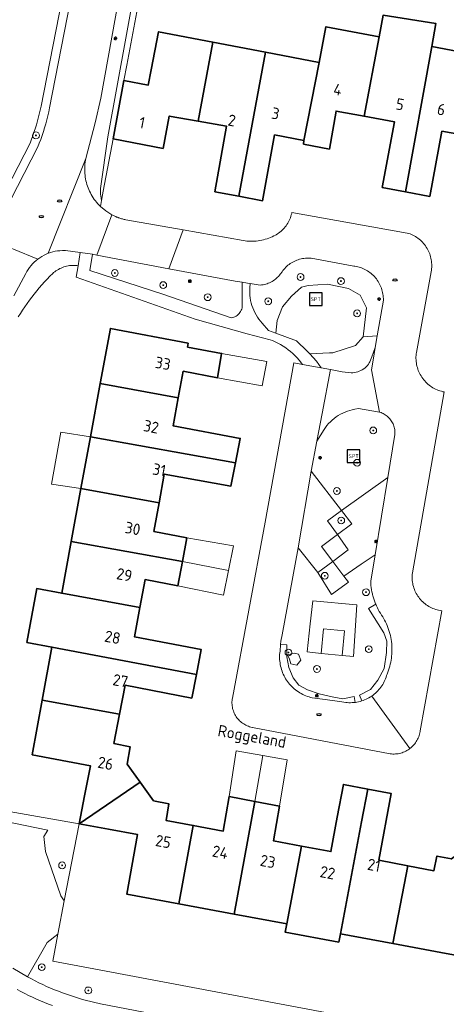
# Model space of a CAD drawing. Header units: metres. Extents: x 152610 to 160096, y 456114 to 462495.
# Tile 240 of 256: x 157046 to 157096, y 460114 to 460230. Entities that reach past the tile are written whole.
import ezdxf
from ezdxf.enums import TextEntityAlignment as Align

# ---------------------------------------------------------------- set-up
doc = ezdxf.new("R2010")
doc.units = ezdxf.units.M
doc.header["$LTSCALE"] = 0.5
doc.layers.get('0').update_dxf_attribs({"linetype": 'CONTINUOUS'})
for name, color, linetype, lineweight in [('B-PV-GR-BEPLANTING_CULTUUR_BOSPLANTSOEN-GV', 251, 'CONTINUOUS', 18), ('B-PV-GR-BEPLANTING_CULTUUR_HEESTERS-GV', 251, 'CONTINUOUS', 18), ('B-PV-GR-BOOM-S', 251, 'CONTINUOUS', 25), ('B-PV-GR-GROENVOORZIENING-GV', 251, 'CONTINUOUS', 18), ('B-PV-GR-HAAG-GV', 251, 'CONTINUOUS', 13), ('B-PV-IE-MEUBILAIR-S', 251, 'CONTINUOUS', 25), ('B-PV-IE-MEUBILAIR_WEGMEUBILAIR-S', 251, 'CONTINUOUS', 25), ('B-PV-OG-BEBOUWING-GV', 6, 'CONTINUOUS', 35), ('B-PV-OG-BEBOUWING-T18', 1, 'CONTINUOUS', 18), ('B-PV-OG-BEBOUWING_OVERBOUWING-GV', 251, 'CONTINUOUS', 18), ('B-PV-OG-TERREIN_BEGROEID-GV', 251, 'CONTINUOUS', 18), ('B-PV-OG-TOPOGRAFIE-T18', 1, 'CONTINUOUS', 18), ('B-PV-VH-HALFVERHARDING_GRAVEL-GV', 251, 'CONTINUOUS', 18), ('B-PV-VH-ONVERHARD_BOOMSCHORS-GV', 251, 'CONTINUOUS', 18), ('B-PV-VH-ONVERHARD_ZAND-GV', 251, 'CONTINUOUS', 18), ('B-PV-VH-OPENVERHARDING_BETONSTRAATSTEEN-GV', 251, 'CONTINUOUS', 18), ('B-PV-VH-OPENVERHARDING_STRAATBAKSTEEN-GV', 251, 'CONTINUOUS', 18), ('B-PV-VH-OPENVERHARDING_TEGEL-GV', 251, 'CONTINUOUS', 18)]:
    doc.layers.add(name, color=color, linetype=linetype, lineweight=lineweight)
doc.styles.add('NLCS-ISO', font='NLCS-ISO.ttf')
doc.styles.add('NLCS-ISO-M750-T18', font='NLCS-ISO.ttf', dxfattribs={"height": 1.35})

# ---------------------------------------------------------------- blocks, each defined once
blk = doc.blocks.new('SIE-MEUBILAIR_PAAL_LICHTMAST-SO')
for points in [[(-0.62, 0), (-1, 0)], [(-0.71, 0.71), (-0.44, 0.44)], [(0, 1), (0, 0.62)], [(0.44, 0.44), (0.71, 0.71)], [(1, 0), (0.62, 0)], [(-0.71, -0.71), (-0.44, -0.44)], [(0, -0.62), (0, -1)], [(0.44, -0.44), (0.71, -0.71)]]:
    blk.add_lwpolyline(points)
blk.add_circle((0, 0), 0.5)
blk = doc.blocks.new('SIE-MEUBILAIR_PUT_RIOOLPUT-SO')
blk.add_ellipse((0, 0), major_axis=(1.25, 0), ratio=0.54)
blk = doc.blocks.new('SIE-WEG_SPEELTOESTEL-SO')
at = {"flags": 128}
blk.add_lwpolyline([(-3.75, -3.75), (3.75, -3.75), (3.75, 3.75), (-3.75, 3.75)], close=True, dxfattribs=at)
at = {"style": 'NLCS-ISO'}
blk.add_text('SPT', height=2.25, dxfattribs=at).set_placement((0, 0), align=Align.MIDDLE_CENTER)
blk = doc.blocks.new('SGR-BOOM_GBKN-SO')
at = {"linetype": 'ByBlock', "lineweight": 18}
h = blk.add_hatch(color=0, dxfattribs=at)
h.dxf.hatch_style = 1
edge = h.paths.add_edge_path()
edge.add_arc((0, 0), 0.25, 0, 360)
at = {"color": 0, "linetype": 'ByBlock', "lineweight": 18}
for radius in [2, 0.25]:
    blk.add_circle((0, 0), radius, dxfattribs=at)
at = {"color": 0, "linetype": 'ByBlock', "lineweight": 18, "style": 'NLCS-ISO'}
blk.add_attdef('SOORT', (2.5, 0), '', height=1.5, dxfattribs=at)

msp = doc.modelspace()

# ---------------------------------------------------------------- linework, layer by layer
at = {"layer": 'B-PV-GR-BEPLANTING_CULTUUR_BOSPLANTSOEN-GV', "flags": 128}
for points in [[(157038.675, 460136.819), (157049.159, 460134.673), (157048.684, 460133.912), (157048.884, 460132.15), (157050.704, 460126.926), (157051.101, 460126.351), (157052.845, 460135.413), (157035.694, 460138.431)], [(157081.826, 460113.209), (157053.308, 460118.585), (157049.736, 460119.258), (157050.347, 460122.435), (157049.104, 460121.436), (157046.787, 460117.39), (157047.228, 460117.154), (157047.672, 460116.925), (157048.12, 460116.704), (157048.571, 460116.489), (157049.026, 460116.282), (157049.484, 460116.082), (157049.946, 460115.889), (157050.41, 460115.704), (157050.877, 460115.527), (157051.347, 460115.356), (157051.82, 460115.194), (157052.295, 460115.039), (157052.773, 460114.891), (157053.252, 460114.751), (157053.734, 460114.619), (157054.218, 460114.495), (157054.705, 460114.378), (157055.192, 460114.269), (157055.36, 460114.234), (157085.503, 460108.431)]]:
    msp.add_lwpolyline(points, dxfattribs=at)
at = {"layer": 'B-PV-GR-BEPLANTING_CULTUUR_HEESTERS-GV', "flags": 128}
for points in [[(157061.27, 460239.812), (157060.533, 460239.961), (157056.232, 460216.263), (157055.343, 460210.193), (157055.346, 460209.569), (157055.482, 460208.773), (157055.685, 460209.866), (157056.839, 460216.04), (157058.119, 460222.901), (157058.453, 460224.693)], [(157054.937, 460202.349), (157054.426, 460202.446), (157054.119, 460200.543), (157062.676, 460197.767), (157070.731, 460194.959), (157070.883, 460194.986), (157071.032, 460195.03), (157071.176, 460195.088), (157071.313, 460195.161), (157071.442, 460195.247), (157071.56, 460195.346), (157071.669, 460195.457), (157071.765, 460195.579), (157071.848, 460195.71), (157071.917, 460195.848), (157071.972, 460195.993), (157072.011, 460196.143), (157072.034, 460196.297), (157072.042, 460196.451), (157072.041, 460196.509), (157072.04, 460196.737), (157072.039, 460196.967), (157072.037, 460197.198), (157072.036, 460197.429), (157072.035, 460197.66), (157072.034, 460197.888), (157072.033, 460198.113), (157072.032, 460198.333), (157072.031, 460198.548), (157072.03, 460198.756), (157072.029, 460198.957), (157072.028, 460199.151), (157071.217, 460199.274), (157063.409, 460200.749)], [(157079.977, 460201.983), (157079.805, 460201.989), (157079.632, 460201.986), (157079.46, 460201.975), (157079.289, 460201.957), (157079.118, 460201.93), (157078.949, 460201.896), (157078.782, 460201.853), (157078.617, 460201.804), (157078.455, 460201.746), (157078.295, 460201.681), (157078.138, 460201.609), (157077.985, 460201.529), (157077.836, 460201.442), (157077.691, 460201.349), (157077.551, 460201.249), (157077.415, 460201.143), (157077.284, 460201.03), (157077.159, 460200.912), (157077.039, 460200.787), (157076.926, 460200.658), (157076.818, 460200.523), (157076.717, 460200.383), (157076.655, 460200.291), (157076.611, 460200.226), (157076.515, 460200.095), (157076.413, 460199.968), (157076.305, 460199.847), (157076.191, 460199.731), (157076.072, 460199.621), (157075.947, 460199.517), (157075.817, 460199.419), (157075.683, 460199.328), (157075.544, 460199.243), (157075.402, 460199.166), (157075.255, 460199.095), (157075.105, 460199.032), (157074.953, 460198.976), (157074.798, 460198.928), (157074.64, 460198.887), (157074.481, 460198.855), (157074.321, 460198.83), (157074.159, 460198.813), (157072.97, 460199.005), (157072.921, 460198.505), (157072.91, 460198.204), (157072.916, 460197.902), (157072.937, 460197.6), (157072.974, 460197.299), (157073.027, 460197.001), (157073.096, 460196.707), (157073.18, 460196.416), (157073.279, 460196.13), (157073.394, 460195.85), (157073.523, 460195.576), (157073.666, 460195.309), (157073.823, 460195.051), (157073.994, 460194.801), (157074.177, 460194.56), (157074.373, 460194.329), (157075.128, 460193.454), (157075.983, 460193.141), (157076.161, 460194.649), (157076.774, 460196.273), (157077.815, 460197.513), (157079.009, 460198.554), (157079.781, 460198.787), (157082.079, 460198.944), (157084.535, 460198.41), (157085.915, 460197.613), (157086.639, 460196.133), (157086.262, 460192.726), (157087.925, 460192.854), (157088.638, 460197.044), (157088.637, 460197.222), (157088.629, 460197.4), (157088.613, 460197.578), (157088.588, 460197.754), (157088.556, 460197.93), (157088.516, 460198.103), (157088.468, 460198.275), (157088.413, 460198.444), (157088.349, 460198.611), (157088.279, 460198.775), (157088.201, 460198.935), (157088.116, 460199.092), (157088.025, 460199.245), (157087.926, 460199.393), (157087.821, 460199.537), (157087.709, 460199.676), (157087.592, 460199.81), (157087.468, 460199.938), (157087.339, 460200.061), (157087.205, 460200.178), (157087.065, 460200.289), (157086.92, 460200.393), (157086.771, 460200.491), (157086.618, 460200.582), (157086.461, 460200.666), (157086.3, 460200.743), (157086.136, 460200.813), (157085.969, 460200.875), (157085.799, 460200.929), (157085.628, 460200.976), (157085.454, 460201.016), (157085.278, 460201.047), (157085.179, 460201.061), (157080.149, 460201.97)], [(157079.979, 460190.731), (157080.765, 460189.856), (157081.327, 460189.069), (157082.423, 460188.872), (157083.783, 460188.628), (157084.851, 460188.501), (157085.047, 460188.503), (157085.242, 460188.522), (157085.435, 460188.556), (157085.624, 460188.606), (157085.81, 460188.671), (157085.988, 460188.751), (157086.16, 460188.846), (157086.324, 460188.954), (157086.478, 460189.075), (157086.622, 460189.208), (157086.755, 460189.352), (157086.875, 460189.507), (157086.982, 460189.671), (157087.055, 460189.802), (157087.278, 460190.371), (157087.687, 460191.457), (157087.925, 460192.854), (157086.262, 460192.726), (157085.366, 460191.712), (157082.71, 460190.855), (157082.284, 460190.836)], [(157083.725, 460172.272), (157089.159, 460176.155), (157089.986, 460181.236), (157089.994, 460181.378), (157089.994, 460181.52), (157089.986, 460181.662), (157089.97, 460181.803), (157089.946, 460181.944), (157089.915, 460182.082), (157089.875, 460182.219), (157089.828, 460182.353), (157089.773, 460182.484), (157089.712, 460182.612), (157089.643, 460182.736), (157089.567, 460182.857), (157089.484, 460182.973), (157089.395, 460183.083), (157089.3, 460183.189), (157089.2, 460183.29), (157089.093, 460183.384), (157088.982, 460183.472), (157088.866, 460183.554), (157088.745, 460183.63), (157088.621, 460183.698), (157088.492, 460183.759), (157088.361, 460183.813), (157088.226, 460183.86), (157088.186, 460183.872), (157085.721, 460184.289), (157085.265, 460184.214), (157084.974, 460184.151), (157084.688, 460184.074), (157084.405, 460183.981), (157084.129, 460183.872), (157083.858, 460183.75), (157083.595, 460183.612), (157083.339, 460183.461), (157083.092, 460183.296), (157082.854, 460183.119), (157082.625, 460182.928), (157082.408, 460182.726), (157082.202, 460182.512), (157082.007, 460182.287), (157081.825, 460182.053), (157081.656, 460181.808), (157080.811, 460180.438), (157080.131, 460176.922)], [(157084.931, 460170.711), (157083.725, 460172.272), (157082.068, 460171.088), (157083.227, 460169.454)], [(157084.509, 460167.647), (157083.227, 460169.454), (157081.345, 460168.066), (157082.683, 460166.3)], [(157083.987, 460164.58), (157082.683, 460166.3), (157080.923, 460165.002), (157082.525, 460162.396), (157084.529, 460163.864)]]:
    msp.add_lwpolyline(points, close=True, dxfattribs=at)
at = {"layer": 'B-PV-GR-GROENVOORZIENING-GV', "flags": 128}
msp.add_lwpolyline([(157077.345, 460155.321), (157077.581, 460154.776), (157077.765, 460154.228), (157078.472, 460154.101), (157078.911, 460154.663), (157078.662, 460155.394), (157078.134, 460155.49)], close=True, dxfattribs=at)
at = {"layer": 'B-PV-GR-HAAG-GV', "flags": 128}
for points in [[(157087.733, 460161.279), (157086.904, 460160.755), (157088.687, 460157.873), (157089.034, 460156.921), (157088.992, 460155.565), (157088.727, 460153.701), (157087.979, 460152.309), (157087.106, 460151.241), (157085.819, 460150.547), (157086.115, 460149.888), (157086.259, 460149.937), (157086.435, 460150.005), (157086.609, 460150.08), (157086.78, 460150.163), (157086.946, 460150.253), (157087.109, 460150.35), (157087.268, 460150.453), (157087.423, 460150.564), (157087.572, 460150.681), (157087.716, 460150.804), (157087.855, 460150.933), (157087.988, 460151.067), (157088.115, 460151.207), (157088.236, 460151.353), (157088.351, 460151.503), (157088.46, 460151.658), (157088.562, 460151.818), (157088.657, 460151.981), (157088.745, 460152.149), (157088.826, 460152.32), (157088.899, 460152.495), (157088.966, 460152.672), (157089.024, 460152.852), (157089.075, 460153.034), (157089.076, 460153.037), (157089.166, 460153.263), (157089.249, 460153.493), (157089.324, 460153.725), (157089.392, 460153.959), (157089.452, 460154.195), (157089.504, 460154.433), (157089.549, 460154.673), (157089.585, 460154.914), (157089.613, 460155.156), (157089.634, 460155.399), (157089.646, 460155.643), (157089.651, 460155.886), (157089.648, 460156.13), (157089.636, 460156.374), (157089.617, 460156.617), (157089.589, 460156.859), (157089.554, 460157.1), (157089.511, 460157.34), (157089.46, 460157.579), (157089.401, 460157.815), (157089.334, 460158.05), (157089.26, 460158.282), (157089.178, 460158.512), (157089.089, 460158.738), (157088.992, 460158.962), (157088.888, 460159.183), (157088.777, 460159.4), (157088.659, 460159.613), (157088.568, 460159.766), (157088.564, 460159.771), (157088.424, 460159.977), (157088.29, 460160.188), (157088.163, 460160.402), (157088.042, 460160.62), (157087.929, 460160.842), (157087.823, 460161.068)], [(157077.279, 460155.049), (157077.264, 460156.474), (157076.555, 460156.511), (157076.479, 460155.732), (157076.455, 460155.535), (157076.439, 460155.338), (157076.431, 460155.14), (157076.431, 460154.942), (157076.439, 460154.744), (157076.455, 460154.546), (157076.479, 460154.35), (157076.51, 460154.154), (157076.55, 460153.96), (157076.597, 460153.767), (157076.653, 460153.577), (157076.716, 460153.389), (157076.786, 460153.204), (157076.864, 460153.022), (157076.949, 460152.843), (157077.041, 460152.667), (157077.14, 460152.496), (157077.246, 460152.328), (157077.359, 460152.166), (157077.478, 460152.007), (157077.604, 460151.854), (157077.735, 460151.706), (157077.873, 460151.563), (157078.016, 460151.426), (157078.164, 460151.295), (157078.318, 460151.17), (157078.477, 460151.051), (157078.64, 460150.939), (157078.808, 460150.833), (157078.979, 460150.735), (157079.155, 460150.643), (157079.334, 460150.558), (157079.517, 460150.481), (157079.702, 460150.411), (157079.89, 460150.349), (157080.081, 460150.295), (157080.268, 460150.249), (157081.811, 460150.035), (157083.772, 460149.762), (157084.207, 460149.702), (157084.396, 460149.684), (157084.585, 460149.673), (157084.774, 460149.671), (157084.963, 460149.676), (157085.152, 460149.69), (157085.336, 460149.711), (157085.206, 460150.399), (157083.875, 460150.11), (157082.61, 460150.342), (157081.084, 460150.727), (157079.711, 460151.172), (157078.678, 460151.725), (157078.017, 460152.6), (157077.525, 460153.798)]]:
    msp.add_lwpolyline(points, close=True, dxfattribs=at)
at = {"layer": 'B-PV-OG-BEBOUWING-GV', "flags": 128}
for points in [[(157091.227, 460209.794), (157094.339, 460226.888), (157094.83, 460229.586), (157088.63, 460230.589), (157088.147, 460228.051), (157086.367, 460218.691), (157089.933, 460218.033), (157088.507, 460210.309)], [(157088.147, 460228.051), (157081.88, 460229.229), (157081.068, 460225.01), (157079.297, 460215.834), (157079.249, 460215.421), (157082.29, 460214.83), (157083.075, 460219.299), (157086.367, 460218.691)], [(157058.119, 460222.901), (157056.839, 460216.04), (157062.731, 460214.904), (157063.456, 460218.71), (157066.861, 460218.102), (157068.567, 460227.405), (157062.186, 460228.627), (157061.313, 460224.157), (157060.977, 460222.365)], [(157074.775, 460226.216), (157068.567, 460227.405), (157066.861, 460218.102), (157070.201, 460217.506), (157068.825, 460209.807), (157071.65, 460209.268)], [(157100.528, 460225.725), (157094.339, 460226.888), (157091.227, 460209.794), (157094.1, 460209.251), (157095.526, 460216.913), (157098.812, 460216.33)], [(157081.068, 460225.01), (157074.775, 460226.216), (157071.65, 460209.268), (157074.431, 460208.737), (157075.844, 460216.486), (157079.297, 460215.834)], [(157065.673, 460191.992), (157056.522, 460193.717), (157055.333, 460187.231), (157064.513, 460185.532), (157065.104, 460188.676), (157069.108, 460187.913), (157069.599, 460190.78), (157065.607, 460191.53)], [(157064.513, 460185.532), (157055.333, 460187.231), (157054.186, 460180.971), (157071.232, 460177.89), (157071.795, 460180.778), (157063.899, 460182.266)], [(157071.232, 460177.89), (157054.186, 460180.971), (157053.067, 460174.865), (157062.258, 460173.188), (157062.867, 460176.57), (157070.7, 460175.157)], [(157062.258, 460173.188), (157053.067, 460174.865), (157051.928, 460168.651), (157065, 460166.274), (157065.53, 460169.059), (157061.651, 460169.822)], [(157065, 460166.274), (157051.928, 460168.651), (157050.812, 460162.56), (157059.994, 460160.878), (157060.606, 460164.164), (157064.46, 460163.438)], [(157050.812, 460162.56), (157047.861, 460163.1), (157046.7, 460156.763), (157049.65, 460156.219), (157049.646, 460156.199), (157066.637, 460153.007), (157067.198, 460155.941), (157059.352, 460157.429), (157059.994, 460160.878)], [(157066.637, 460153.007), (157049.646, 460156.199), (157048.505, 460149.97), (157057.595, 460148.305), (157058.245, 460151.72), (157066.103, 460150.219)], [(157057.595, 460148.305), (157048.505, 460149.97), (157047.329, 460143.552), (157054.186, 460142.223), (157053.494, 460138.711), (157052.845, 460135.413), (157060.014, 460140.312), (157058.488, 460142.45), (157058.869, 460144.465), (157056.942, 460144.872)], [(157061.578, 460138.119), (157060.014, 460140.312), (157052.845, 460135.413), (157056.306, 460134.774), (157059.715, 460134.147), (157058.462, 460127.136), (157064.563, 460126.003), (157066.269, 460135.219), (157063.086, 460135.809), (157063.417, 460137.749)], [(157077.278, 460123.643), (157077.094, 460122.66), (157083.393, 460121.491), (157083.579, 460122.473), (157086.072, 460135.653), (157086.801, 460139.506), (157083.931, 460140.056), (157083.218, 460136.198), (157082.469, 460132.144), (157078.991, 460132.791)], [(157089.768, 460121.324), (157091.502, 460130.49), (157088.087, 460131.149), (157089.575, 460138.974), (157086.801, 460139.506), (157086.072, 460135.653), (157083.579, 460122.473)], [(157073.517, 460138.049), (157070.505, 460138.623), (157069.793, 460134.567), (157066.269, 460135.219), (157064.563, 460126.003), (157071.067, 460124.796)], [(157076.436, 460137.492), (157073.517, 460138.049), (157071.067, 460124.796), (157077.278, 460123.643), (157078.991, 460132.791), (157075.724, 460133.398)], [(157104.186, 460125.847), (157099.137, 460133.089), (157096.64, 460131.29), (157094.938, 460131.622), (157094.594, 460129.894), (157091.502, 460130.49), (157089.768, 460121.324), (157096.013, 460120.165), (157099.1, 460119.588), (157099.432, 460121.367), (157099.768, 460121.305), (157101.251, 460121.028), (157102.195, 460126.08), (157104.161, 460125.713)]]:
    msp.add_lwpolyline(points, close=True, dxfattribs=at)
at = {"layer": 'B-PV-OG-BEBOUWING_OVERBOUWING-GV', "flags": 128}
for points in [[(157074.921, 460189.815), (157069.599, 460190.78), (157069.108, 460187.913), (157074.391, 460186.946)], [(157054.186, 460180.971), (157050.684, 460181.522), (157049.614, 460175.38), (157053.067, 460174.865)], [(157065, 460166.274), (157070.409, 460165.224), (157070.997, 460168.121), (157065.53, 460169.059)], [(157070.409, 460165.224), (157065, 460166.274), (157064.46, 460163.438), (157069.82, 460162.327)], [(157073.517, 460138.049), (157074.46, 460143.449), (157071.335, 460144.004), (157070.505, 460138.623)], [(157077.34, 460142.937), (157074.46, 460143.449), (157073.517, 460138.049), (157076.436, 460137.492)]]:
    msp.add_lwpolyline(points, close=True, dxfattribs=at)
at = {"layer": 'B-PV-OG-TERREIN_BEGROEID-GV', "flags": 128}
for points in [[(157075.983, 460193.141), (157078.415, 460192.251), (157079.69, 460191.053), (157079.979, 460190.731), (157082.284, 460190.836), (157082.71, 460190.855), (157085.366, 460191.712), (157086.262, 460192.726), (157086.639, 460196.133), (157085.915, 460197.613), (157084.535, 460198.41), (157082.079, 460198.944), (157079.781, 460198.787), (157079.009, 460198.554), (157077.815, 460197.513), (157076.774, 460196.273), (157076.161, 460194.649)], [(157087.733, 460161.279), (157087.725, 460161.297), (157087.633, 460161.529), (157087.55, 460161.764), (157087.474, 460162.001), (157087.405, 460162.24), (157087.368, 460162.388), (157087.344, 460162.482), (157087.291, 460162.726), (157087.246, 460162.971), (157087.209, 460163.217), (157087.18, 460163.465), (157087.158, 460163.713), (157087.145, 460163.962), (157087.662, 460167.083), (157086.009, 460165.957), (157083.987, 460164.58), (157084.529, 460163.864), (157082.525, 460162.396), (157080.923, 460165.002), (157078.619, 460167.899), (157076.733, 460157.669), (157076.593, 460156.908), (157076.555, 460156.511), (157077.264, 460156.474), (157077.279, 460155.049), (157077.525, 460153.798), (157078.017, 460152.6), (157078.678, 460151.725), (157079.711, 460151.172), (157081.084, 460150.727), (157082.61, 460150.342), (157083.875, 460150.11), (157085.206, 460150.399), (157085.336, 460149.711), (157085.341, 460149.712), (157085.528, 460149.741), (157085.713, 460149.778), (157085.897, 460149.823), (157086.079, 460149.876), (157086.115, 460149.888), (157085.819, 460150.547), (157087.106, 460151.241), (157087.979, 460152.309), (157088.727, 460153.701), (157088.992, 460155.565), (157089.034, 460156.921), (157088.687, 460157.873), (157086.904, 460160.755)], [(157085.479, 460161.176), (157080.348, 460161.672), (157080.042, 460158.95), (157079.669, 460155.637), (157081.303, 460155.479), (157081.583, 460158.364), (157084.071, 460158.123), (157083.792, 460155.237), (157085.115, 460155.109), (157085.516, 460161.173)], [(157085.479, 460161.176), (157085.516, 460161.173), (157085.115, 460155.109), (157083.792, 460155.237), (157081.303, 460155.479), (157079.669, 460155.637), (157080.042, 460158.95), (157080.348, 460161.672)], [(157078.911, 460154.663), (157078.472, 460154.101), (157077.765, 460154.228), (157077.581, 460154.776), (157077.345, 460155.321), (157078.134, 460155.49), (157078.662, 460155.394)]]:
    msp.add_lwpolyline(points, close=True, dxfattribs=at)
msp.add_lwpolyline([(157045.046, 460118.415), (157046.787, 460117.39), (157049.104, 460121.436), (157050.347, 460122.435), (157051.101, 460126.351), (157050.704, 460126.926), (157048.884, 460132.15), (157048.684, 460133.912), (157049.159, 460134.673), (157038.675, 460136.819)], dxfattribs=at)
at = {"layer": 'B-PV-VH-HALFVERHARDING_GRAVEL-GV', "flags": 128}
msp.add_lwpolyline([(157079.126, 460189.465), (157081.327, 460189.069), (157080.765, 460189.856), (157079.979, 460190.731), (157079.69, 460191.053), (157078.415, 460192.251), (157075.983, 460193.141), (157075.128, 460193.454), (157074.373, 460194.329), (157074.177, 460194.56), (157073.994, 460194.801), (157073.823, 460195.051), (157073.666, 460195.309), (157073.523, 460195.576), (157073.394, 460195.85), (157073.279, 460196.13), (157073.18, 460196.416), (157073.096, 460196.707), (157073.027, 460197.001), (157072.974, 460197.299), (157072.937, 460197.6), (157072.916, 460197.902), (157072.91, 460198.204), (157072.921, 460198.505), (157072.97, 460199.005), (157072.668, 460199.054), (157072.028, 460199.151), (157072.029, 460198.957), (157072.03, 460198.756), (157072.031, 460198.548), (157072.032, 460198.333), (157072.033, 460198.113), (157072.034, 460197.888), (157072.035, 460197.66), (157072.036, 460197.429), (157072.037, 460197.198), (157072.039, 460196.967), (157072.04, 460196.737), (157072.041, 460196.509), (157072.042, 460196.451), (157072.034, 460196.297), (157072.011, 460196.143), (157071.972, 460195.993), (157071.917, 460195.848), (157071.848, 460195.71), (157071.765, 460195.579), (157071.669, 460195.457), (157071.56, 460195.346), (157071.442, 460195.247), (157071.313, 460195.161), (157071.176, 460195.088), (157071.032, 460195.03), (157070.883, 460194.986), (157070.731, 460194.959), (157062.676, 460197.767), (157054.119, 460200.543), (157054.426, 460202.446), (157052.962, 460202.666), (157052.742, 460201.098), (157052.496, 460199.749), (157066.488, 460194.823), (157072.597, 460193.098), (157075.314, 460192.381), (157075.577, 460192.279), (157075.907, 460192.136), (157076.229, 460191.978), (157076.545, 460191.806), (157076.852, 460191.621), (157077.151, 460191.422), (157077.44, 460191.209), (157077.72, 460190.984), (157077.99, 460190.747), (157078.249, 460190.498), (157078.496, 460190.238), (157078.731, 460189.967)], close=True, dxfattribs=at)
at = {"layer": 'B-PV-VH-ONVERHARD_BOOMSCHORS-GV', "flags": 128}
msp.add_lwpolyline([(157084.071, 460158.123), (157081.583, 460158.364), (157081.303, 460155.479), (157083.792, 460155.237)], close=True, dxfattribs=at)
at = {"layer": 'B-PV-VH-ONVERHARD_ZAND-GV', "flags": 128}
for points in [[(157087.733, 460161.279), (157086.904, 460160.755), (157088.687, 460157.873), (157089.034, 460156.921), (157088.992, 460155.565), (157088.727, 460153.701), (157087.979, 460152.309), (157087.106, 460151.241), (157085.819, 460150.547), (157086.115, 460149.888), (157086.259, 460149.937), (157086.435, 460150.005), (157086.609, 460150.08), (157086.78, 460150.163), (157086.946, 460150.253), (157087.109, 460150.35), (157087.268, 460150.453), (157087.423, 460150.564), (157087.572, 460150.681), (157087.716, 460150.804), (157087.855, 460150.933), (157087.988, 460151.067), (157088.115, 460151.207), (157088.236, 460151.353), (157088.351, 460151.503), (157088.46, 460151.658), (157088.562, 460151.818), (157088.657, 460151.981), (157088.745, 460152.149), (157088.826, 460152.32), (157088.899, 460152.495), (157088.966, 460152.672), (157089.024, 460152.852), (157089.075, 460153.034), (157089.076, 460153.037), (157089.166, 460153.263), (157089.249, 460153.493), (157089.324, 460153.725), (157089.392, 460153.959), (157089.452, 460154.195), (157089.504, 460154.433), (157089.549, 460154.673), (157089.585, 460154.914), (157089.613, 460155.156), (157089.634, 460155.399), (157089.646, 460155.643), (157089.651, 460155.886), (157089.648, 460156.13), (157089.636, 460156.374), (157089.617, 460156.617), (157089.589, 460156.859), (157089.554, 460157.1), (157089.511, 460157.34), (157089.46, 460157.579), (157089.401, 460157.815), (157089.334, 460158.05), (157089.26, 460158.282), (157089.178, 460158.512), (157089.089, 460158.738), (157088.992, 460158.962), (157088.888, 460159.183), (157088.777, 460159.4), (157088.659, 460159.613), (157088.568, 460159.766), (157088.564, 460159.771), (157088.424, 460159.977), (157088.29, 460160.188), (157088.163, 460160.402), (157088.042, 460160.62), (157087.929, 460160.842), (157087.823, 460161.068)], [(157077.279, 460155.049), (157077.264, 460156.474), (157076.555, 460156.511), (157076.479, 460155.732), (157076.455, 460155.535), (157076.439, 460155.338), (157076.431, 460155.14), (157076.431, 460154.942), (157076.439, 460154.744), (157076.455, 460154.546), (157076.479, 460154.35), (157076.51, 460154.154), (157076.55, 460153.96), (157076.597, 460153.767), (157076.653, 460153.577), (157076.716, 460153.389), (157076.786, 460153.204), (157076.864, 460153.022), (157076.949, 460152.843), (157077.041, 460152.667), (157077.14, 460152.496), (157077.246, 460152.328), (157077.359, 460152.166), (157077.478, 460152.007), (157077.604, 460151.854), (157077.735, 460151.706), (157077.873, 460151.563), (157078.016, 460151.426), (157078.164, 460151.295), (157078.318, 460151.17), (157078.477, 460151.051), (157078.64, 460150.939), (157078.808, 460150.833), (157078.979, 460150.735), (157079.155, 460150.643), (157079.334, 460150.558), (157079.517, 460150.481), (157079.702, 460150.411), (157079.89, 460150.349), (157080.081, 460150.295), (157080.268, 460150.249), (157081.811, 460150.035), (157083.772, 460149.762), (157084.207, 460149.702), (157084.396, 460149.684), (157084.585, 460149.673), (157084.774, 460149.671), (157084.963, 460149.676), (157085.152, 460149.69), (157085.336, 460149.711), (157085.206, 460150.399), (157083.875, 460150.11), (157082.61, 460150.342), (157081.084, 460150.727), (157079.711, 460151.172), (157078.678, 460151.725), (157078.017, 460152.6), (157077.525, 460153.798)]]:
    msp.add_lwpolyline(points, close=True, dxfattribs=at)
at = {"layer": 'B-PV-VH-OPENVERHARDING_BETONSTRAATSTEEN-GV', "flags": 128}
for points in [[(157083.725, 460172.272), (157080.131, 460176.922), (157078.619, 460167.899), (157080.923, 460165.002), (157082.683, 460166.3), (157081.345, 460168.066), (157083.227, 460169.454), (157082.068, 460171.088)], [(157087.662, 460167.083), (157089.159, 460176.155), (157083.725, 460172.272), (157084.931, 460170.711), (157083.227, 460169.454), (157084.509, 460167.647), (157082.683, 460166.3), (157083.987, 460164.58), (157086.009, 460165.957)]]:
    msp.add_lwpolyline(points, close=True, dxfattribs=at)
at = {"layer": 'B-PV-VH-OPENVERHARDING_STRAATBAKSTEEN-GV', "flags": 128}
for points in [[(157056.559, 460256.591), (157055.574, 460256.766), (157054.257, 460249.999), (157048.398, 460219.876), (157047.843, 460217.674), (157047.1, 460215.529), (157041.404, 460204.53), (157042.336, 460204.156), (157047.988, 460215.069), (157048.164, 460215.517), (157048.332, 460215.969), (157048.492, 460216.423), (157048.644, 460216.88), (157048.787, 460217.34), (157048.922, 460217.802), (157049.048, 460218.267), (157049.166, 460218.734), (157049.276, 460219.203), (157049.377, 460219.674), (157055.239, 460249.808)], [(157053.601, 460213.501), (157053.644, 460213.717), (157049.218, 460202.555), (157049.229, 460202.559), (157049.495, 460202.652), (157049.765, 460202.729), (157050.039, 460202.79), (157050.317, 460202.836), (157050.596, 460202.866), (157050.877, 460202.88), (157051.158, 460202.878), (157051.259, 460202.874), (157052.962, 460202.666), (157054.426, 460202.446), (157054.937, 460202.349), (157056.696, 460207.093), (157055.99, 460207.537), (157055.353, 460208.076), (157055.197, 460208.232), (157055.047, 460208.393), (157054.903, 460208.56), (157054.766, 460208.731), (157054.635, 460208.907), (157054.51, 460209.088), (157054.392, 460209.274), (157054.28, 460209.464), (157054.176, 460209.657), (157054.079, 460209.854), (157053.989, 460210.055), (157053.907, 460210.259), (157053.831, 460210.465), (157053.764, 460210.674), (157053.704, 460210.886), (157053.652, 460211.1), (157053.608, 460211.315), (157053.571, 460211.532), (157053.542, 460211.75), (157053.522, 460211.969), (157053.509, 460212.188), (157053.505, 460212.408), (157053.508, 460212.628), (157053.519, 460212.847), (157053.538, 460213.066), (157053.566, 460213.284)], [(157091.454, 460204.938), (157077.878, 460207.367), (157077.854, 460207.253), (157077.81, 460207.08), (157077.759, 460206.91), (157077.701, 460206.743), (157077.635, 460206.578), (157077.561, 460206.416), (157077.48, 460206.258), (157077.393, 460206.103), (157077.298, 460205.953), (157077.197, 460205.807), (157077.089, 460205.666), (157076.975, 460205.53), (157076.855, 460205.399), (157076.729, 460205.273), (157076.598, 460205.154), (157076.461, 460205.04), (157076.32, 460204.933), (157076.174, 460204.832), (157076.023, 460204.738), (157075.959, 460204.702), (157075.765, 460204.601), (157075.568, 460204.507), (157075.367, 460204.42), (157075.164, 460204.341), (157074.958, 460204.269), (157074.749, 460204.205), (157074.538, 460204.148), (157074.325, 460204.1), (157074.11, 460204.059), (157073.894, 460204.026), (157073.677, 460204.001), (157073.46, 460203.983), (157073.241, 460203.974), (157073.023, 460203.973), (157072.804, 460203.98), (157072.587, 460203.995), (157072.369, 460204.017), (157072.153, 460204.048), (157065.098, 460205.303), (157063.409, 460200.749), (157071.217, 460199.274), (157072.028, 460199.151), (157072.668, 460199.054), (157072.97, 460199.005), (157074.159, 460198.813), (157074.321, 460198.83), (157074.481, 460198.855), (157074.64, 460198.887), (157074.798, 460198.928), (157074.953, 460198.976), (157075.105, 460199.032), (157075.255, 460199.095), (157075.402, 460199.166), (157075.544, 460199.243), (157075.683, 460199.328), (157075.817, 460199.419), (157075.947, 460199.517), (157076.072, 460199.621), (157076.191, 460199.731), (157076.305, 460199.847), (157076.413, 460199.968), (157076.515, 460200.095), (157076.611, 460200.226), (157076.655, 460200.291), (157076.717, 460200.383), (157076.818, 460200.523), (157076.926, 460200.658), (157077.039, 460200.787), (157077.159, 460200.912), (157077.284, 460201.03), (157077.415, 460201.143), (157077.551, 460201.249), (157077.691, 460201.349), (157077.836, 460201.442), (157077.985, 460201.529), (157078.138, 460201.609), (157078.295, 460201.681), (157078.455, 460201.746), (157078.617, 460201.804), (157078.782, 460201.853), (157078.949, 460201.896), (157079.118, 460201.93), (157079.289, 460201.957), (157079.46, 460201.975), (157079.632, 460201.986), (157079.805, 460201.989), (157079.977, 460201.983), (157080.149, 460201.97), (157085.179, 460201.061), (157085.278, 460201.047), (157085.454, 460201.016), (157085.628, 460200.976), (157085.799, 460200.929), (157085.969, 460200.875), (157086.136, 460200.813), (157086.3, 460200.743), (157086.461, 460200.666), (157086.618, 460200.582), (157086.771, 460200.491), (157086.92, 460200.393), (157087.065, 460200.289), (157087.205, 460200.178), (157087.339, 460200.061), (157087.468, 460199.938), (157087.592, 460199.81), (157087.709, 460199.676), (157087.821, 460199.537), (157087.926, 460199.393), (157088.025, 460199.245), (157088.116, 460199.092), (157088.201, 460198.935), (157088.279, 460198.775), (157088.349, 460198.611), (157088.413, 460198.444), (157088.468, 460198.275), (157088.516, 460198.103), (157088.556, 460197.93), (157088.588, 460197.754), (157088.613, 460197.578), (157088.629, 460197.4), (157088.637, 460197.222), (157088.638, 460197.044), (157087.925, 460192.854), (157087.687, 460191.457), (157087.437, 460189.985), (157087.244, 460188.832), (157088.186, 460183.872), (157088.226, 460183.86), (157088.361, 460183.813), (157088.492, 460183.759), (157088.621, 460183.698), (157088.745, 460183.63), (157088.866, 460183.554), (157088.982, 460183.472), (157089.093, 460183.384), (157089.2, 460183.29), (157089.3, 460183.189), (157089.395, 460183.083), (157089.484, 460182.973), (157089.567, 460182.857), (157089.643, 460182.736), (157089.712, 460182.612), (157089.773, 460182.484), (157089.828, 460182.353), (157089.875, 460182.219), (157089.915, 460182.082), (157089.946, 460181.944), (157089.97, 460181.803), (157089.986, 460181.662), (157089.994, 460181.52), (157089.994, 460181.378), (157089.986, 460181.236), (157089.159, 460176.155), (157087.662, 460167.083), (157087.145, 460163.962), (157087.158, 460163.713), (157087.18, 460163.465), (157087.209, 460163.217), (157087.246, 460162.971), (157087.291, 460162.726), (157087.344, 460162.482), (157087.368, 460162.388), (157087.405, 460162.24), (157087.474, 460162.001), (157087.55, 460161.764), (157087.633, 460161.529), (157087.725, 460161.297), (157087.733, 460161.279), (157087.823, 460161.068), (157087.929, 460160.842), (157088.042, 460160.62), (157088.163, 460160.402), (157088.29, 460160.188), (157088.424, 460159.977), (157088.564, 460159.771), (157088.568, 460159.766), (157088.659, 460159.613), (157088.777, 460159.4), (157088.888, 460159.183), (157088.992, 460158.962), (157089.089, 460158.738), (157089.178, 460158.512), (157089.26, 460158.282), (157089.334, 460158.05), (157089.401, 460157.815), (157089.46, 460157.579), (157089.511, 460157.34), (157089.554, 460157.1), (157089.589, 460156.859), (157089.617, 460156.617), (157089.636, 460156.374), (157089.648, 460156.13), (157089.651, 460155.886), (157089.646, 460155.643), (157089.634, 460155.399), (157089.613, 460155.156), (157089.585, 460154.914), (157089.549, 460154.673), (157089.504, 460154.433), (157089.452, 460154.195), (157089.392, 460153.959), (157089.324, 460153.725), (157089.249, 460153.493), (157089.166, 460153.263), (157089.076, 460153.037), (157089.075, 460153.034), (157089.024, 460152.852), (157088.966, 460152.672), (157088.899, 460152.495), (157088.826, 460152.32), (157088.745, 460152.149), (157088.657, 460151.981), (157088.562, 460151.818), (157088.46, 460151.658), (157088.351, 460151.503), (157088.236, 460151.353), (157088.115, 460151.207), (157087.988, 460151.067), (157087.855, 460150.933), (157087.716, 460150.804), (157087.572, 460150.681), (157087.423, 460150.564), (157087.268, 460150.453), (157091.762, 460144.272), (157091.885, 460144.371), (157092.004, 460144.476), (157092.117, 460144.587), (157092.224, 460144.704), (157092.325, 460144.826), (157092.42, 460144.953), (157092.508, 460145.084), (157092.59, 460145.22), (157092.664, 460145.36), (157092.732, 460145.503), (157092.792, 460145.65), (157092.845, 460145.799), (157092.89, 460145.951), (157092.927, 460146.105), (157092.957, 460146.261), (157092.972, 460146.367), (157095.523, 460160.485), (157095.491, 460160.489), (157095.314, 460160.516), (157095.139, 460160.551), (157094.966, 460160.593), (157094.795, 460160.643), (157094.626, 460160.701), (157094.46, 460160.766), (157094.297, 460160.839), (157094.137, 460160.919), (157093.981, 460161.006), (157093.829, 460161.1), (157093.682, 460161.201), (157093.539, 460161.308), (157093.401, 460161.421), (157093.269, 460161.541), (157093.142, 460161.666), (157093.02, 460161.797), (157092.905, 460161.933), (157092.796, 460162.075), (157092.693, 460162.22), (157092.597, 460162.371), (157092.508, 460162.526), (157092.425, 460162.684), (157092.35, 460162.846), (157092.282, 460163.011), (157092.222, 460163.179), (157092.17, 460163.35), (157092.124, 460163.522), (157092.087, 460163.697), (157092.058, 460163.873), (157092.036, 460164.05), (157092.023, 460164.228), (157092.017, 460164.407), (157092.02, 460164.585), (157092.03, 460164.763), (157092.049, 460164.941), (157095.792, 460186.239), (157095.638, 460186.271), (157095.463, 460186.316), (157095.29, 460186.368), (157095.12, 460186.428), (157094.952, 460186.495), (157094.788, 460186.57), (157094.627, 460186.652), (157094.469, 460186.74), (157094.316, 460186.836), (157094.168, 460186.938), (157094.023, 460187.047), (157093.884, 460187.163), (157093.75, 460187.284), (157093.622, 460187.411), (157093.499, 460187.544), (157093.383, 460187.681), (157093.272, 460187.824), (157093.168, 460187.972), (157093.071, 460188.124), (157092.981, 460188.281), (157092.897, 460188.441), (157092.821, 460188.604), (157092.752, 460188.771), (157092.69, 460188.941), (157092.636, 460189.113), (157092.59, 460189.288), (157092.551, 460189.465), (157092.521, 460189.643), (157092.498, 460189.822), (157092.483, 460190.002), (157092.476, 460190.182), (157092.477, 460190.363), (157092.487, 460190.543), (157092.504, 460190.723), (157092.529, 460190.902), (157094.266, 460200.389), (157094.295, 460200.565), (157094.315, 460200.742), (157094.328, 460200.92), (157094.333, 460201.098), (157094.33, 460201.277), (157094.319, 460201.455), (157094.299, 460201.632), (157094.272, 460201.808), (157094.237, 460201.983), (157094.195, 460202.156), (157094.144, 460202.327), (157094.086, 460202.496), (157094.021, 460202.662), (157093.948, 460202.824), (157093.867, 460202.984), (157093.78, 460203.139), (157093.686, 460203.291), (157093.585, 460203.438), (157093.478, 460203.58), (157093.364, 460203.718), (157093.244, 460203.85), (157093.119, 460203.977), (157092.988, 460204.098), (157092.852, 460204.212), (157092.71, 460204.321), (157092.564, 460204.424), (157092.413, 460204.519), (157092.259, 460204.608), (157092.1, 460204.69), (157091.938, 460204.764), (157091.773, 460204.832), (157091.605, 460204.891)], [(157085.721, 460184.289), (157088.186, 460183.872), (157087.244, 460188.832), (157087.437, 460189.985), (157087.687, 460191.457), (157087.278, 460190.371), (157087.055, 460189.802), (157086.982, 460189.671), (157086.875, 460189.507), (157086.755, 460189.352), (157086.622, 460189.208), (157086.478, 460189.075), (157086.324, 460188.954), (157086.16, 460188.846), (157085.988, 460188.751), (157085.81, 460188.671), (157085.624, 460188.606), (157085.435, 460188.556), (157085.242, 460188.522), (157085.047, 460188.503), (157084.851, 460188.501), (157083.783, 460188.628), (157082.423, 460188.872), (157081.446, 460183.721), (157080.811, 460180.438), (157081.656, 460181.808), (157081.825, 460182.053), (157082.007, 460182.287), (157082.202, 460182.512), (157082.408, 460182.726), (157082.625, 460182.928), (157082.854, 460183.119), (157083.092, 460183.296), (157083.339, 460183.461), (157083.595, 460183.612), (157083.858, 460183.75), (157084.129, 460183.872), (157084.405, 460183.981), (157084.688, 460184.074), (157084.974, 460184.151), (157085.265, 460184.214)], [(157091.762, 460144.272), (157087.268, 460150.453), (157087.109, 460150.35), (157086.946, 460150.253), (157086.78, 460150.163), (157086.609, 460150.08), (157086.435, 460150.005), (157086.259, 460149.937), (157086.115, 460149.888), (157086.079, 460149.876), (157085.897, 460149.823), (157085.713, 460149.778), (157085.528, 460149.741), (157085.341, 460149.712), (157085.336, 460149.711), (157085.152, 460149.69), (157084.963, 460149.676), (157084.774, 460149.671), (157084.585, 460149.673), (157084.396, 460149.684), (157084.207, 460149.702), (157083.772, 460149.762), (157081.811, 460150.035), (157080.268, 460150.249), (157080.081, 460150.295), (157079.89, 460150.349), (157079.702, 460150.411), (157079.517, 460150.481), (157079.334, 460150.558), (157079.155, 460150.643), (157078.979, 460150.735), (157078.808, 460150.833), (157078.64, 460150.939), (157078.477, 460151.051), (157078.318, 460151.17), (157078.164, 460151.295), (157078.016, 460151.426), (157077.873, 460151.563), (157077.735, 460151.706), (157077.604, 460151.854), (157077.478, 460152.007), (157077.359, 460152.166), (157077.246, 460152.328), (157077.14, 460152.496), (157077.041, 460152.667), (157076.949, 460152.843), (157076.864, 460153.022), (157076.786, 460153.204), (157076.716, 460153.389), (157076.653, 460153.577), (157076.597, 460153.767), (157076.55, 460153.96), (157076.51, 460154.154), (157076.479, 460154.35), (157076.455, 460154.546), (157076.439, 460154.744), (157076.431, 460154.942), (157076.431, 460155.14), (157076.439, 460155.338), (157076.455, 460155.535), (157076.479, 460155.732), (157076.555, 460156.511), (157076.593, 460156.908), (157076.733, 460157.669), (157078.619, 460167.899), (157080.131, 460176.922), (157080.811, 460180.438), (157081.446, 460183.721), (157082.423, 460188.872), (157081.327, 460189.069), (157079.126, 460189.465), (157078.088, 460189.652), (157074.748, 460170.91), (157070.882, 460150.222), (157070.857, 460150.07), (157070.84, 460149.917), (157070.831, 460149.764), (157070.83, 460149.61), (157070.837, 460149.456), (157070.851, 460149.303), (157070.874, 460149.151), (157070.905, 460149), (157070.943, 460148.851), (157070.989, 460148.704), (157071.043, 460148.56), (157071.104, 460148.419), (157071.172, 460148.281), (157071.248, 460148.147), (157071.33, 460148.017), (157071.419, 460147.891), (157071.515, 460147.771), (157071.616, 460147.655), (157071.723, 460147.545), (157071.836, 460147.44), (157071.955, 460147.342), (157072.078, 460147.249), (157072.206, 460147.164), (157072.338, 460147.085), (157072.474, 460147.013), (157072.613, 460146.948), (157072.756, 460146.891), (157072.902, 460146.841), (157073.05, 460146.799), (157073.2, 460146.764), (157073.251, 460146.754), (157089.422, 460143.656), (157089.58, 460143.638), (157089.738, 460143.628), (157089.896, 460143.627), (157090.055, 460143.633), (157090.213, 460143.647), (157090.37, 460143.669), (157090.526, 460143.699), (157090.68, 460143.737), (157090.832, 460143.782), (157090.981, 460143.835), (157091.128, 460143.896), (157091.271, 460143.964), (157091.411, 460144.039), (157091.546, 460144.121), (157091.678, 460144.21)]]:
    msp.add_lwpolyline(points, close=True, dxfattribs=at)
for points in [[(157055.239, 460249.808), (157049.377, 460219.674), (157049.276, 460219.203), (157049.166, 460218.734), (157049.048, 460218.267), (157048.922, 460217.802), (157048.787, 460217.34), (157048.644, 460216.88), (157048.492, 460216.423), (157048.332, 460215.969), (157048.164, 460215.517), (157047.988, 460215.069), (157042.336, 460204.156), (157045.133, 460203.034), (157048.006, 460201.882), (157048.233, 460202.044), (157048.471, 460202.194), (157048.716, 460202.33), (157048.97, 460202.452), (157049.218, 460202.555), (157053.644, 460213.717), (157054.751, 460217.897), (157055.404, 460220.814), (157060.675, 460249.999)], [(157045.178, 460197.566), (157046.576, 460200.169), (157046.71, 460200.416), (157046.858, 460200.655), (157047.019, 460200.886), (157047.192, 460201.107), (157047.378, 460201.317), (157047.576, 460201.517), (157047.785, 460201.705), (157048.003, 460201.881), (157048.006, 460201.882), (157045.133, 460203.034)], [(157049.699, 460114.032), (157049.225, 460114.21), (157048.754, 460114.396), (157048.285, 460114.589), (157047.82, 460114.789), (157047.359, 460114.997), (157046.9, 460115.212), (157046.445, 460115.435), (157045.994, 460115.664), (157045.546, 460115.901)]]:
    msp.add_lwpolyline(points, dxfattribs=at)
at = {"layer": 'B-PV-VH-OPENVERHARDING_TEGEL-GV', "flags": 128}
for points in [[(157060.675, 460249.999), (157055.404, 460220.814), (157054.751, 460217.897), (157053.644, 460213.717), (157053.601, 460213.501), (157053.566, 460213.284), (157053.538, 460213.066), (157053.519, 460212.847), (157053.508, 460212.628), (157053.505, 460212.408), (157053.509, 460212.188), (157053.522, 460211.969), (157053.542, 460211.75), (157053.571, 460211.532), (157053.608, 460211.315), (157053.652, 460211.1), (157053.704, 460210.886), (157053.764, 460210.674), (157053.831, 460210.465), (157053.907, 460210.259), (157053.989, 460210.055), (157054.079, 460209.854), (157054.176, 460209.657), (157054.28, 460209.464), (157054.392, 460209.274), (157054.51, 460209.088), (157054.635, 460208.907), (157054.766, 460208.731), (157054.903, 460208.56), (157055.047, 460208.393), (157055.197, 460208.232), (157055.353, 460208.076), (157055.482, 460208.773), (157055.346, 460209.569), (157055.343, 460210.193), (157056.232, 460216.263), (157060.533, 460239.961)], [(157045.685, 460195.094), (157045.933, 460195.489), (157046.188, 460195.88), (157046.449, 460196.267), (157046.718, 460196.649), (157046.992, 460197.026), (157047.274, 460197.398), (157047.561, 460197.766), (157047.855, 460198.129), (157048.155, 460198.486), (157048.461, 460198.839), (157048.773, 460199.186), (157049.091, 460199.527), (157049.415, 460199.863), (157049.744, 460200.194), (157049.848, 460200.283), (157049.983, 460200.39), (157050.122, 460200.49), (157050.266, 460200.584), (157050.415, 460200.671), (157050.567, 460200.751), (157050.723, 460200.824), (157050.882, 460200.89), (157051.044, 460200.948), (157051.208, 460200.998), (157051.375, 460201.041), (157051.543, 460201.076), (157051.713, 460201.103), (157051.884, 460201.122), (157052.056, 460201.133), (157052.228, 460201.136), (157052.4, 460201.131), (157052.571, 460201.119), (157052.742, 460201.098), (157052.962, 460202.666), (157051.259, 460202.874), (157051.158, 460202.878), (157050.877, 460202.88), (157050.596, 460202.866), (157050.317, 460202.836), (157050.039, 460202.79), (157049.765, 460202.729), (157049.495, 460202.652), (157049.229, 460202.559), (157049.218, 460202.555), (157048.97, 460202.452), (157048.716, 460202.33), (157048.471, 460202.194), (157048.233, 460202.044), (157048.006, 460201.882), (157048.003, 460201.881), (157047.785, 460201.705), (157047.576, 460201.517), (157047.378, 460201.317), (157047.192, 460201.107), (157047.019, 460200.886), (157046.858, 460200.655), (157046.71, 460200.416), (157046.576, 460200.169), (157045.178, 460197.566)], [(157085.503, 460108.431), (157055.36, 460114.234), (157055.192, 460114.269), (157054.705, 460114.378), (157054.218, 460114.495), (157053.734, 460114.619), (157053.252, 460114.751), (157052.773, 460114.891), (157052.295, 460115.039), (157051.82, 460115.194), (157051.347, 460115.356), (157050.877, 460115.527), (157050.41, 460115.704), (157049.946, 460115.889), (157049.484, 460116.082), (157049.026, 460116.282), (157048.571, 460116.489), (157048.12, 460116.704), (157047.672, 460116.925), (157047.228, 460117.154), (157046.787, 460117.39), (157045.046, 460118.415)], [(157045.546, 460115.901), (157045.994, 460115.664), (157046.445, 460115.435), (157046.9, 460115.212), (157047.359, 460114.997), (157047.82, 460114.789), (157048.285, 460114.589), (157048.754, 460114.396), (157049.225, 460114.21), (157049.699, 460114.032)]]:
    msp.add_lwpolyline(points, dxfattribs=at)
msp.add_lwpolyline([(157056.787, 460207.045), (157056.696, 460207.093), (157054.937, 460202.349), (157063.409, 460200.749), (157065.098, 460205.303), (157058.338, 460206.505), (157058.237, 460206.526), (157058.137, 460206.549), (157058.037, 460206.573), (157057.937, 460206.599), (157057.838, 460206.627), (157057.739, 460206.657), (157057.641, 460206.688), (157057.544, 460206.721), (157057.495, 460206.738), (157057.447, 460206.756), (157057.35, 460206.792), (157057.255, 460206.83), (157057.16, 460206.87), (157057.065, 460206.911), (157056.972, 460206.954), (157056.879, 460206.999)], close=True, dxfattribs=at)

# ---------------------------------------------------------------- block references
at = {"layer": 'B-PV-GR-BOOM-S', "xscale": 0.2, "yscale": 0.2, "zscale": 0.2}
for p in [(157047.766, 460216.436), (157057.044, 460200.239), (157078.898, 460199.764), (157062.745, 460198.814), (157083.649, 460199.289), (157067.971, 460197.388), (157075.097, 460196.913), (157085.549, 460195.488), (157087.449, 460181.711), (157085.549, 460177.91), (157083.174, 460174.584), (157083.679, 460171.115), (157081.748, 460164.608), (157086.598, 460162.671), (157086.921, 460155.974), (157077.473, 460155.581), (157080.827, 460153.639), (157050.846, 460130.528), (157048.45, 460118.549), (157053.927, 460115.811)]:
    msp.add_blockref('SGR-BOOM_GBKN-SO', p, dxfattribs=at)
at = {"layer": 'B-PV-IE-MEUBILAIR-S', "xscale": 0.2, "yscale": 0.2, "zscale": 0.2}
for name, p in [('SIE-MEUBILAIR_PAAL_LICHTMAST-SO', (157057.12, 460227.857)), ('SIE-MEUBILAIR_PUT_RIOOLPUT-SO', (157050.571, 460208.718)), ('SIE-MEUBILAIR_PUT_RIOOLPUT-SO', (157048.39, 460206.856)), ('SIE-MEUBILAIR_PAAL_LICHTMAST-SO', (157065.873, 460199.285)), ('SIE-MEUBILAIR_PUT_RIOOLPUT-SO', (157090.008, 460199.419)), ('SIE-MEUBILAIR_PAAL_LICHTMAST-SO', (157088.134, 460197.175)), ('SIE-MEUBILAIR_PAAL_LICHTMAST-SO', (157081.19, 460178.501)), ('SIE-MEUBILAIR_PAAL_LICHTMAST-SO', (157087.782, 460168.646)), ('SIE-MEUBILAIR_PAAL_LICHTMAST-SO', (157080.813, 460150.506)), ('SIE-MEUBILAIR_PUT_RIOOLPUT-SO', (157081.07, 460148.245))]:
    msp.add_blockref(name, p, dxfattribs=at)
at = {"layer": 'B-PV-IE-MEUBILAIR_WEGMEUBILAIR-S', "xscale": 0.2, "yscale": 0.2, "zscale": 0.2}
for p in [(157080.68, 460197.168), (157085.139, 460178.693)]:
    msp.add_blockref('SIE-WEG_SPEELTOESTEL-SO', p, dxfattribs=at)

# ---------------------------------------------------------------- texts
at = {"layer": 'B-PV-OG-BEBOUWING-T18', "style": 'NLCS-ISO-M750-T18'}
for s, rotation, p in [('4', 349, (157083.268, 460221.822)), ('5', 349.3, (157090.598, 460220.092)), ('3', 349.2, (157075.951, 460219.014)), ('6', 349.3, (157095.454, 460219.485)), ('1', 349.1, (157060.258, 460217.927)), ('2', 349.6, (157070.818, 460218.2)), ('33', 350.3, (157062.706, 460189.604)), ('32', 348.9, (157061.322, 460182.151)), ('31', 349.7, (157062.274, 460177.079)), ('30', 349.2, (157059.156, 460170.166)), ('29', 349.2, (157058.175, 460164.725)), ('28', 349.2, (157056.789, 460157.368)), ('27', 349.3, (157057.708, 460152.252)), ('26', 349.2, (157055.958, 460142.538)), ('25', 349.5, (157062.745, 460133.33)), ('24', 349.2, (157069.448, 460132.079)), ('23', 349.2, (157075.044, 460130.99)), ('22', 349.2, (157082.079, 460129.665)), ('21', 349.3, (157087.54, 460130.551))]:
    msp.add_text(s, height=1.35, rotation=rotation, dxfattribs=at).set_placement(p, align=Align.MIDDLE)
at = {"layer": 'B-PV-OG-TOPOGRAFIE-T18', "style": 'NLCS-ISO-M750-T18'}
msp.add_text('Roggeland', height=1.35, rotation=349.9, dxfattribs=at).set_placement((157073.157, 460145.513), align=Align.MIDDLE)

doc.saveas('drawing.dxf')
